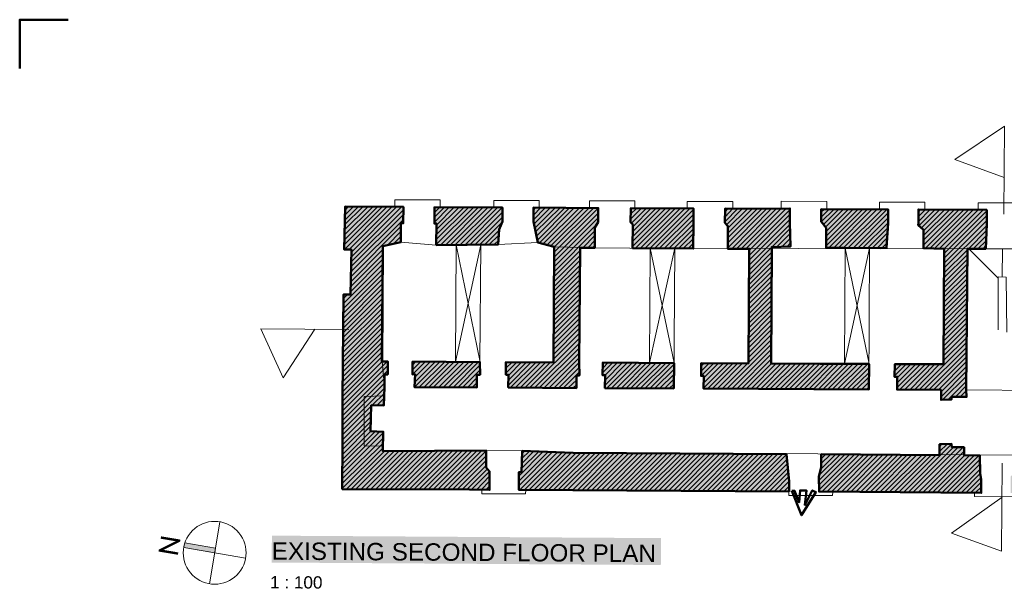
# Model space of a CAD drawing. Header units: metres. Extents: x 0 to 27.5, y 0 to 23.4.
# Tile 12 of 33: x 0 to 7.9, y 18.8 to 23.4. Entities that reach past the tile are written whole.
import ezdxf

# ---------------------------------------------------------------- set-up
doc = ezdxf.new("R2010")
doc.units = ezdxf.units.M
doc.layers.add('PDF_Geometry', color=7, linetype='Continuous')
doc.layers.add('PDF_Text', color=7, linetype='Continuous')
doc.layers.add('PDF_Solid Fills', color=7, linetype='Continuous', true_color=0xffffff)
doc.styles.add('PDF Arial', font='arial.ttf')
doc.styles.add('PDF Calibri Light', font='calibril.ttf')

msp = doc.modelspace()

# ---------------------------------------------------------------- hatches: boundary and pattern name
at = {"layer": 'PDF_Solid Fills', "linetype": 'Continuous', "transparency": 33554559}
h = msp.add_hatch(color=256, dxfattribs=at)
h.paths.add_polyline_path([(8.3097, 19.9624), (8.3097, 19.9357), (8.1847, 19.9357), (8.183, 19.8807), (8.0397, 19.879), (8.038, 19.8374), (8.0347, 19.7507), (8.033, 19.7474), (8.0247, 19.739), (8.023, 19.7357), (8.0147, 19.7274), (8.013, 19.724), (8.0047, 19.7157), (8.003, 19.7124), (7.9947, 19.704), (7.9947, 19.574), (8.2447, 19.574), (8.493, 19.5724), (8.743, 19.5707), (9.2396, 19.5674), (9.2396, 19.859), (9.238, 19.8607), (8.4047, 19.8607), (8.4047, 19.9624)])
h.paths.add_polyline_path([(7.4714, 19.969), (7.423, 19.9674), (7.423, 19.8807), (7.183, 19.8824), (6.7064, 19.8857), (6.4681, 19.8857), (6.4664, 19.7757), (6.4597, 19.749), (6.4581, 19.744), (6.4497, 19.7107), (6.4481, 19.7057), (6.4497, 19.704), (6.4497, 19.584), (6.6947, 19.584), (7.6747, 19.5774), (7.758, 19.5757), (7.758, 19.694), (7.7564, 19.694), (7.7564, 19.704), (7.7547, 19.704), (7.7547, 19.714), (7.753, 19.714), (7.753, 19.724), (7.7514, 19.724), (7.7514, 19.734), (7.7497, 19.734), (7.7497, 19.874), (7.748, 19.8757), (7.6847, 19.8774), (7.6197, 19.8774), (7.6197, 19.9424), (7.5214, 19.9424), (7.5214, 19.969)])
h.paths.add_polyline_path([(9.5296, 19.859), (9.5279, 19.8374), (9.5196, 19.7207), (9.5163, 19.7174), (9.5129, 19.7157), (9.5113, 19.714), (9.5079, 19.7124), (9.5063, 19.7107), (9.5029, 19.709), (9.5013, 19.7074), (9.4979, 19.7057), (9.4963, 19.704), (9.4929, 19.7024), (9.4913, 19.7007), (9.4879, 19.699), (9.4863, 19.6974), (9.4829, 19.6957), (9.4813, 19.694), (9.4779, 19.6924), (9.4779, 19.564), (9.7296, 19.564), (10.2329, 19.5607), (10.4912, 19.559), (10.7479, 19.5574), (11.0062, 19.5557), (11.2629, 19.554), (11.5212, 19.5524), (11.7779, 19.5507), (11.7779, 19.7057), (11.7762, 19.7057), (11.7762, 19.7557), (11.7745, 19.7557), (11.7745, 19.8057), (11.7729, 19.8057), (11.7729, 19.8557), (11.7712, 19.8574), (10.6512, 19.859)])
h.paths.add_polyline_path([(3.0965, 21.8806), (2.8616, 21.8823), (2.6249, 21.8823), (2.6232, 21.7973), (2.6182, 21.5373), (2.6766, 21.5356), (2.6749, 21.464), (2.6732, 21.3906), (2.6716, 21.319), (2.6699, 21.2456), (2.6682, 21.174), (2.6116, 21.1723), (2.6099, 20.9657), (2.6066, 20.549), (2.6049, 20.3423), (2.6032, 19.6057), (3.6299, 19.6024), (3.7115, 19.6007), (3.7915, 19.599), (3.7915, 19.7507), (3.7798, 19.7624), (3.7782, 19.7624), (3.7782, 19.7657), (3.7648, 19.779), (3.7632, 19.779), (3.7632, 19.9157), (3.4865, 19.9157), (3.2082, 19.914), (2.9315, 19.9124), (2.9315, 19.9907), (2.9332, 20.069), (2.8999, 20.0707), (2.8299, 20.074), (2.8366, 20.2807), (2.9399, 20.2807), (2.9399, 20.3173), (2.9432, 20.3907), (2.9449, 20.529), (2.9699, 20.529), (2.9699, 20.634), (2.9249, 20.6357), (2.9299, 21.5656), (2.9465, 21.569), (2.9532, 21.5706), (2.9615, 21.5723), (2.9682, 21.574), (2.9849, 21.5773), (2.9915, 21.579), (2.9999, 21.5806), (3.0065, 21.5823), (3.0149, 21.584), (3.0215, 21.5856), (3.0382, 21.589), (3.0449, 21.5906), (3.0532, 21.5923), (3.0599, 21.594), (3.0682, 21.5956), (3.0749, 21.5973), (3.0765, 21.7473), (3.0949, 21.749)])
h.paths.add_polyline_path([(4.0532, 19.9124), (4.0498, 19.7424), (4.0265, 19.7407), (4.0265, 19.599), (4.2998, 19.599), (4.5715, 19.5974), (4.8448, 19.5957), (5.1165, 19.594), (5.9364, 19.589), (6.2081, 19.5874), (6.2081, 19.684), (6.2064, 19.684), (6.2064, 19.7024), (6.2047, 19.7024), (6.2047, 19.7207), (6.2031, 19.7207), (6.2031, 19.739), (6.2014, 19.739), (6.2014, 19.7574), (6.1997, 19.7574), (6.1997, 19.7757), (6.1981, 19.7757), (6.1981, 19.794), (6.1964, 19.794), (6.1964, 19.8124), (6.1947, 19.8124), (6.1947, 19.8307), (6.1931, 19.8307), (6.1931, 19.849), (6.1914, 19.849), (6.1914, 19.8674), (6.1897, 19.8674), (6.1897, 19.8857), (6.1881, 19.8874), (5.9431, 19.889), (5.6964, 19.8907), (5.4514, 19.8924), (5.2048, 19.894), (4.9598, 19.8957), (4.4665, 19.899), (4.4215, 19.9007), (4.3748, 19.9024), (4.3298, 19.904), (4.2832, 19.9057), (4.2382, 19.9074), (4.1915, 19.909), (4.1465, 19.9107), (4.0998, 19.9124)])
h.paths.add_polyline_path([(13.2128, 19.9274), (13.0645, 19.9274), (13.0645, 19.9024), (13.0245, 19.9024), (12.9828, 19.9007), (12.9428, 19.899), (12.9011, 19.8974), (12.9028, 19.8957), (12.9028, 19.8557), (12.0612, 19.8557), (12.0545, 19.789), (12.0528, 19.7707), (12.0462, 19.704), (12.0445, 19.7007), (12.0162, 19.6724), (12.0162, 19.5474), (12.2745, 19.5474), (12.7911, 19.544), (13.2111, 19.5407), (13.2111, 19.734)])
h = msp.add_hatch(color=256, dxfattribs=at)
h.paths.add_polyline_path([(4.1448, 21.874), (4.1448, 21.7606), (4.1465, 21.7606), (4.1465, 21.754), (4.1482, 21.754), (4.1482, 21.7456), (4.1498, 21.7456), (4.1498, 21.739), (4.1515, 21.739), (4.1515, 21.7306), (4.1532, 21.7306), (4.1532, 21.724), (4.1548, 21.724), (4.1548, 21.7156), (4.1565, 21.7156), (4.1565, 21.7073), (4.1582, 21.7073), (4.1582, 21.7006), (4.1598, 21.7006), (4.1598, 21.6923), (4.1615, 21.6923), (4.1615, 21.6856), (4.1632, 21.6856), (4.1632, 21.6773), (4.1648, 21.6773), (4.1648, 21.669), (4.1665, 21.669), (4.1665, 21.6623), (4.1682, 21.6623), (4.1682, 21.654), (4.1698, 21.654), (4.1698, 21.6473), (4.1715, 21.6473), (4.1715, 21.639), (4.1732, 21.639), (4.1732, 21.6306), (4.1748, 21.6306), (4.1748, 21.624), (4.1765, 21.624), (4.1765, 21.6156), (4.1782, 21.6156), (4.1782, 21.609), (4.1798, 21.609), (4.1798, 21.6006), (4.1815, 21.6006), (4.1815, 21.5923), (4.1882, 21.5923), (4.3082, 21.5623), (4.3132, 21.5606), (4.3082, 20.8607), (4.3082, 20.6273), (4.1148, 20.629), (3.9232, 20.629), (3.9232, 20.5257), (3.9432, 20.5257), (3.9415, 20.4257), (4.4915, 20.4207), (4.4915, 20.5207), (4.5165, 20.5207), (4.5165, 20.6257), (4.5148, 20.6273), (4.5165, 20.8573), (4.5198, 21.3206), (4.5215, 21.5506), (4.6415, 21.5506), (4.6415, 21.714), (4.6431, 21.7156), (4.6498, 21.729), (4.6515, 21.7306), (4.6581, 21.744), (4.6598, 21.7456), (4.6665, 21.759), (4.6681, 21.8723), (4.4065, 21.874)])
h.paths.add_polyline_path([(5.2765, 21.5473), (5.4364, 21.5456), (5.4364, 21.869), (5.1848, 21.8706), (4.9315, 21.8706), (4.9298, 21.7573), (4.9465, 21.7406), (4.9448, 21.549)])
h.paths.add_polyline_path([(3.4415, 20.6323), (3.1699, 20.6323), (3.1699, 20.5307), (3.1899, 20.5307), (3.1865, 20.4273), (3.6898, 20.4257), (3.6898, 20.5257), (3.7148, 20.5257), (3.7148, 20.629), (3.7132, 20.6307)])
h.paths.add_polyline_path([(3.8948, 21.8756), (3.6215, 21.8773), (3.3482, 21.8773), (3.3465, 21.7473), (3.3632, 21.7456), (3.3632, 21.574), (3.8598, 21.5773), (3.8615, 21.6006), (3.8632, 21.6256), (3.8648, 21.649), (3.8682, 21.699), (3.8715, 21.7056), (3.8732, 21.7106), (3.8765, 21.7173), (3.8782, 21.7223), (3.8798, 21.7256), (3.8815, 21.7306), (3.8848, 21.7373), (3.8865, 21.7423), (3.8898, 21.749), (3.8915, 21.754), (3.8932, 21.7573)])
h.paths.add_polyline_path([(5.2798, 20.4173), (5.2798, 20.6223), (4.9931, 20.624), (4.7048, 20.624), (4.7031, 20.524), (4.7248, 20.5223), (4.7231, 20.4723), (4.7215, 20.4207), (5.1165, 20.419)])
h = msp.add_hatch(color=256, dxfattribs=at)
h.paths.add_polyline_path([(7.2514, 21.859), (7.2514, 21.7323), (7.2547, 21.7323), (7.2647, 21.7223), (7.268, 21.7206), (7.278, 21.7106), (7.2814, 21.709), (7.293, 21.6973), (7.293, 21.5473), (7.3497, 21.5473), (7.4597, 21.544), (7.4547, 20.844), (7.4547, 20.6123), (7.0614, 20.6123), (7.0614, 20.5107), (7.0814, 20.5107), (7.0797, 20.409), (7.258, 20.4073), (7.4347, 20.4057), (7.4347, 20.3257), (7.478, 20.3273), (7.5197, 20.3273), (7.5197, 20.3473), (7.6397, 20.3473), (7.6397, 20.404), (7.638, 20.4057), (7.6397, 20.6323), (7.6414, 20.8607), (7.643, 21.0873), (7.6447, 21.3156), (7.6464, 21.5423), (7.7947, 21.544), (7.8013, 21.704), (7.803, 21.8573), (7.528, 21.859)])
h.paths.add_polyline_path([(6.2131, 21.7556), (6.2147, 21.8673), (6.1547, 21.8673), (5.6914, 21.8656), (5.6898, 21.754), (5.7148, 21.729), (5.7131, 21.544), (5.8864, 21.5423), (5.8848, 21.3123), (5.8814, 20.849), (5.8814, 20.619), (5.6898, 20.6207), (5.4998, 20.6207), (5.4981, 20.519), (5.5198, 20.5173), (5.5164, 20.4173), (5.7848, 20.4157), (6.5847, 20.4107), (6.8531, 20.409), (6.8531, 20.614), (6.0631, 20.619), (6.0648, 20.9307), (6.0681, 21.5573), (6.1198, 21.559), (6.1697, 21.5606), (6.2197, 21.5606), (6.2197, 21.609), (6.2181, 21.609), (6.2181, 21.6573), (6.2164, 21.6573), (6.2164, 21.7056), (6.2147, 21.7056), (6.2147, 21.754)])
h.paths.add_polyline_path([(6.4681, 21.8623), (6.4664, 21.7623), (6.4747, 21.754), (6.4747, 21.7506), (6.4764, 21.7506), (6.4831, 21.744), (6.4831, 21.7406), (6.4847, 21.7406), (6.4914, 21.734), (6.4914, 21.7306), (6.4931, 21.7306), (6.4997, 21.724), (6.4997, 21.7206), (6.5014, 21.7206), (6.5081, 21.714), (6.5081, 21.549), (6.8047, 21.549), (6.9714, 21.5473), (6.9714, 21.549), (6.9947, 21.5506), (7.0047, 21.7206), (7.0064, 21.8606), (6.7381, 21.8623)])
h.paths.add_polyline_path([(10.3479, 20.4907), (10.3729, 20.4907), (10.3729, 20.5973), (9.9929, 20.599), (9.9963, 20.7023), (9.9979, 20.7557), (10.0013, 20.859), (10.0029, 20.9123), (10.0063, 21.0157), (10.0079, 21.069), (10.0113, 21.1723), (10.0129, 21.2256), (10.0163, 21.329), (10.0179, 21.3823), (10.0213, 21.4856), (10.0229, 21.539), (10.1629, 21.5423), (10.1663, 21.7423), (10.1679, 21.844), (9.8996, 21.8456), (9.6296, 21.8456), (9.6296, 21.704), (9.6329, 21.704), (9.6363, 21.7023), (9.6379, 21.7006), (9.6446, 21.6973), (9.6463, 21.6956), (9.6496, 21.694), (9.6529, 21.6906), (9.6529, 21.639), (9.6546, 21.639), (9.6546, 21.5873), (9.6563, 21.5873), (9.6563, 21.534), (9.7129, 21.534), (9.8229, 21.5306), (9.8213, 21.4773), (9.7946, 20.6507), (9.7946, 20.599), (9.5329, 20.6007), (9.273, 20.6023), (9.0113, 20.6023), (9.008, 20.5023), (9.0063, 20.4507), (9.0046, 20.4007), (9.2513, 20.399), (9.4963, 20.3973), (9.7429, 20.3957), (10.2329, 20.3923), (10.3479, 20.3907)])
h.paths.add_polyline_path([(8.8396, 21.8506), (8.838, 21.7073), (8.8646, 21.704), (8.8663, 21.7023), (8.8663, 21.6923), (8.868, 21.6923), (8.868, 21.6806), (8.8696, 21.6806), (8.8696, 21.669), (8.8713, 21.669), (8.8713, 21.659), (8.873, 21.659), (8.873, 21.6473), (8.8746, 21.6473), (8.8746, 21.6356), (8.8763, 21.6356), (8.8763, 21.624), (8.878, 21.624), (8.878, 21.614), (8.8796, 21.614), (8.8796, 21.6023), (8.8813, 21.6023), (8.8813, 21.5906), (8.883, 21.5906), (8.883, 21.5806), (8.8846, 21.5806), (8.8846, 21.569), (8.8863, 21.569), (8.8863, 21.5573), (8.888, 21.5573), (8.888, 21.5456), (8.973, 21.5456), (9.143, 21.5423), (9.383, 21.5406), (9.383, 21.5423), (9.3846, 21.849), (9.113, 21.8506)])
h.paths.add_polyline_path([(8.3097, 20.3557), (8.3097, 20.3157), (8.4097, 20.3157), (8.4097, 20.4007), (8.588, 20.4007), (8.7646, 20.399), (8.7646, 20.499), (8.7896, 20.499), (8.7896, 20.604), (8.603, 20.6057), (8.4147, 20.6073), (8.418, 21.2273), (8.4197, 21.539), (8.578, 21.5473), (8.5813, 21.5806), (8.583, 21.599), (8.5863, 21.6323), (8.588, 21.6506), (8.5913, 21.684), (8.593, 21.7023), (8.5947, 21.8523), (8.323, 21.854), (8.0513, 21.854), (8.0497, 21.7456), (8.053, 21.7423), (8.053, 21.739), (8.0547, 21.739), (8.0563, 21.7373), (8.0563, 21.734), (8.058, 21.734), (8.0597, 21.7323), (8.0597, 21.729), (8.0613, 21.729), (8.0613, 21.7256), (8.063, 21.7256), (8.0647, 21.724), (8.0647, 21.7206), (8.0663, 21.7206), (8.068, 21.719), (8.068, 21.7156), (8.0697, 21.7156), (8.0697, 21.7123), (8.0713, 21.7123), (8.073, 21.7106), (8.073, 21.7073), (8.0747, 21.7073), (8.0763, 21.7056), (8.0763, 21.7023), (8.078, 21.7023), (8.0763, 21.5406), (8.2213, 21.539), (8.2197, 21.304), (8.2147, 20.594), (8.213, 20.359)])
for points in [[(1.4533, 19.1524), (1.3433, 19.1707), (1.3333, 19.1707), (1.3316, 19.1674), (1.3266, 19.1524), (1.3249, 19.1424), (1.3233, 19.1341), (1.5633, 19.0941), (1.5749, 19.0924), (1.5749, 19.1007), (1.5799, 19.1307), (1.5716, 19.1324), (1.4616, 19.1507)], [(5.0165, 19.0007), (5.1748, 18.9991), (5.1748, 19.0124), (4.9681, 19.0141), (3.1832, 19.0257), (2.9265, 19.0274), (2.1616, 19.0324), (2.0349, 19.0324), (2.0349, 19.0191), (2.2099, 19.0191), (4.2498, 19.0057), (4.5065, 19.0041)]]:
    msp.add_hatch(color=7, dxfattribs=at).paths.add_polyline_path(points)

# ---------------------------------------------------------------- linework, layer by layer
at = {"layer": 'PDF_Geometry', "linetype": 'Continuous', "lineweight": 50}
for points in [[(0, 22.9956), (0, 23.3889), (0.3917, 23.3889)], [(3.0965, 21.879), (2.6249, 21.8823), (2.6182, 21.5356), (2.6766, 21.5356), (2.6682, 21.1723), (2.6116, 21.1723), (2.6049, 20.3407), (2.6049, 19.979), (2.6032, 19.604), (3.6299, 19.6007), (3.7915, 19.5974), (3.7915, 19.7474), (3.7632, 19.779), (3.7632, 19.9157), (2.9299, 19.9107), (2.9332, 20.0674), (2.8299, 20.0724), (2.8366, 20.2807), (2.9382, 20.279), (2.9449, 20.4257)], [(3.0965, 21.8806), (3.0949, 21.7473), (3.0765, 21.7473), (3.0749, 21.5956), (2.9299, 21.564), (2.9232, 20.634), (2.9699, 20.634), (2.9699, 20.529), (2.9449, 20.529), (2.9449, 20.4273)], [(3.3465, 21.8773), (3.8948, 21.874), (3.8948, 21.7606), (3.8682, 21.6973), (3.8598, 21.5756), (3.3615, 21.5723), (3.3632, 21.7456), (3.3465, 21.7456), (3.3482, 21.879)], [(6.8514, 20.4073), (5.5164, 20.4157), (5.5198, 20.5173), (5.4981, 20.5173), (5.4998, 20.6207), (5.8798, 20.6173), (5.8864, 21.5423), (5.7131, 21.5423), (5.7148, 21.7256), (5.6898, 21.7523), (5.6914, 21.8656), (6.0931, 21.864), (6.2147, 21.8673), (6.2131, 21.754), (6.2197, 21.5606), (6.0698, 21.5556), (6.0681, 21.5406), (6.0631, 20.619)], [(3.1865, 20.4273), (3.1899, 20.5307), (3.1682, 20.529), (3.1699, 20.6323), (3.7148, 20.629)], [(3.7132, 20.629), (3.7148, 20.5257), (3.6898, 20.5257), (3.6898, 20.424), (3.1865, 20.4257)], [(5.2781, 20.4157), (4.7215, 20.419), (4.7248, 20.5223), (4.7031, 20.5223), (4.7048, 20.624), (5.2815, 20.6207)], [(6.0648, 20.6173), (6.6564, 20.614), (6.8547, 20.614)]]:
    msp.add_lwpolyline(points, dxfattribs=at)
at = {"layer": 'PDF_Geometry', "linetype": 'Continuous', "lineweight": 9}
for points in [[(7.9413, 21.8223), (7.9463, 22.5306), (7.5447, 22.2623), (7.943, 22.1156)], [(3.0265, 21.8806), (3.0265, 21.9373), (3.3932, 21.9356), (3.3932, 21.879)], [(3.8248, 21.8756), (3.8248, 21.9323), (4.1915, 21.9306), (4.1915, 21.874)], [(4.5981, 21.8723), (4.5965, 21.9289), (4.9648, 21.9273), (4.9631, 21.8706)], [(2.6199, 21.614), (2.8865, 21.8806)], [(2.6199, 21.5756), (2.9249, 21.8806)], [(2.6199, 21.5356), (2.9632, 21.8806)], [(2.6216, 21.734), (2.7699, 21.8806)], [(2.6216, 21.694), (2.8082, 21.8806)], [(2.6216, 21.654), (2.8482, 21.8806)], [(2.6232, 21.8123), (2.6932, 21.8823)], [(2.6232, 21.7723), (2.7316, 21.8806)], [(2.6249, 21.8523), (2.6532, 21.8823)], [(2.6582, 21.5356), (3.0015, 21.879)], [(2.6749, 21.4756), (3.0799, 21.879)], [(2.6749, 21.4356), (3.0965, 21.8573)], [(2.6766, 21.5156), (3.0415, 21.879)], [(3.3465, 21.834), (3.3899, 21.8773)], [(3.3465, 21.7956), (3.4282, 21.8773)], [(3.3465, 21.7556), (3.4665, 21.8773)], [(3.3482, 21.874), (3.3515, 21.8773)], [(3.3615, 21.694), (3.5449, 21.8773)], [(3.3615, 21.654), (3.5832, 21.8756)], [(3.3615, 21.6156), (3.6215, 21.8756)], [(3.3615, 21.5756), (3.6615, 21.8756)], [(3.3632, 21.7323), (3.5065, 21.8773)], [(3.3965, 21.5723), (3.6998, 21.8756)], [(3.4365, 21.5723), (3.7382, 21.8756)], [(3.4749, 21.574), (3.7765, 21.8756)], [(3.5149, 21.574), (3.8165, 21.874)], [(3.5532, 21.574), (3.8548, 21.874)], [(3.5932, 21.574), (3.8932, 21.874)], [(4.1448, 21.854), (4.1648, 21.874)], [(4.1448, 21.814), (4.2048, 21.874)], [(4.1448, 21.7756), (4.2432, 21.874)], [(4.1498, 21.7406), (4.2815, 21.8723)], [(4.1565, 21.709), (4.3198, 21.8723)], [(4.1632, 21.6773), (4.3598, 21.8723)], [(4.1698, 21.644), (4.3982, 21.8723)], [(4.1782, 21.6123), (4.4365, 21.8723)], [(4.1932, 21.5906), (4.4748, 21.8723)], [(4.2248, 21.5823), (4.5148, 21.8706)], [(4.2548, 21.574), (4.5531, 21.8706)], [(4.2865, 21.5656), (4.5915, 21.8706)], [(4.3132, 21.554), (4.6298, 21.8706)], [(4.3132, 21.514), (4.6681, 21.869)], [(4.9298, 21.8206), (4.9798, 21.869)], [(4.9298, 21.7806), (5.0181, 21.869)], [(4.9315, 21.859), (4.9415, 21.869)], [(4.9365, 21.749), (5.0581, 21.869)], [(4.9465, 21.719), (5.0965, 21.869)], [(4.9465, 21.6806), (5.1348, 21.869)], [(4.9465, 21.6406), (5.1731, 21.869)], [(4.9465, 21.6023), (5.2115, 21.8673)], [(4.9465, 21.5623), (5.2515, 21.8673)], [(4.9698, 21.5473), (5.2898, 21.8673)], [(5.0081, 21.5473), (5.3281, 21.8673)], [(5.0465, 21.5473), (5.3664, 21.8673)], [(5.0865, 21.5473), (5.4064, 21.8673)], [(5.1248, 21.5473), (5.4364, 21.859)], [(5.3864, 21.869), (5.3864, 21.9239), (5.7531, 21.9239), (5.7531, 21.8656)], [(5.6914, 21.8406), (5.7164, 21.8656)], [(5.6914, 21.8006), (5.7548, 21.8656)], [(5.6914, 21.7623), (5.7948, 21.8656)], [(5.7048, 21.7373), (5.8331, 21.8656)], [(5.7131, 21.629), (5.9498, 21.864)], [(5.7131, 21.589), (5.9881, 21.864)], [(5.7131, 21.5506), (6.0264, 21.864)], [(5.7148, 21.7073), (5.8714, 21.864)], [(5.7148, 21.669), (5.9098, 21.864)], [(5.7448, 21.5423), (6.0648, 21.864)], [(5.7831, 21.5423), (6.1048, 21.864)], [(5.8214, 21.5423), (6.1447, 21.8656)], [(5.8598, 21.5423), (6.1847, 21.8673)], [(5.8864, 21.529), (6.2147, 21.8573)], [(6.1447, 21.869), (6.1447, 21.9256), (6.5114, 21.9239), (6.5114, 21.8673)], [(6.4681, 21.8373), (6.4931, 21.8623)], [(6.4681, 21.7973), (6.5314, 21.8623)], [(6.4681, 21.759), (6.5714, 21.8623)], [(6.4864, 21.739), (6.6097, 21.8623)], [(6.5031, 21.7173), (6.6481, 21.8623)], [(6.5081, 21.6823), (6.6864, 21.8606)], [(6.5081, 21.644), (6.7247, 21.8606)], [(6.5081, 21.604), (6.7647, 21.8606)], [(6.5081, 21.5656), (6.8031, 21.8606)], [(6.5297, 21.549), (6.8414, 21.8606)], [(6.5697, 21.549), (6.8797, 21.8606)], [(6.6081, 21.549), (6.9197, 21.8606)], [(6.6464, 21.549), (6.9581, 21.859)], [(6.6847, 21.549), (6.9964, 21.859)], [(6.9364, 21.8623), (6.9364, 21.9173), (7.303, 21.9173), (7.303, 21.859)], [(7.2514, 21.8406), (7.268, 21.859)], [(7.2514, 21.8023), (7.308, 21.859)], [(7.2514, 21.7623), (7.3464, 21.859)], [(7.2547, 21.7273), (7.3847, 21.8573)], [(7.2764, 21.7106), (7.423, 21.8573)], [(7.293, 21.6873), (7.463, 21.8573)], [(7.293, 21.649), (7.5014, 21.8573)], [(7.293, 21.6106), (7.5397, 21.8573)], [(7.293, 21.5706), (7.578, 21.8573)], [(7.308, 21.5473), (7.618, 21.8573)], [(7.3464, 21.5456), (7.6564, 21.8556)], [(7.3847, 21.5456), (7.6947, 21.8556)], [(7.4214, 21.544), (7.733, 21.8556), (7.733, 21.9123), (8.0997, 21.9123), (8.0997, 21.854)], [(7.4597, 21.5423), (7.773, 21.8556)], [(2.6732, 21.3956), (3.0965, 21.8173)], [(2.6732, 21.3556), (3.0965, 21.779)], [(3.6315, 21.574), (3.8948, 21.8373)], [(3.6715, 21.574), (3.8948, 21.7973)], [(4.3115, 21.4356), (4.6665, 21.7906)], [(4.3132, 21.474), (4.6665, 21.829)], [(5.1631, 21.5456), (5.4364, 21.819)], [(5.2015, 21.5456), (5.4364, 21.7806)], [(5.8848, 21.449), (6.2147, 21.779)], [(5.8864, 21.489), (6.2147, 21.8173)], [(6.7247, 21.5473), (7.0064, 21.8306)], [(6.7631, 21.5473), (7.0064, 21.7923)], [(7.458, 21.5023), (7.803, 21.8473)], [(7.458, 21.464), (7.803, 21.809)], [(7.458, 21.424), (7.803, 21.769)], [(2.6716, 21.3156), (3.0765, 21.7206)], [(3.7098, 21.574), (3.8932, 21.7573)], [(3.7498, 21.574), (3.8682, 21.6923)], [(4.3115, 21.3956), (4.6598, 21.744)], [(5.2415, 21.5456), (5.4364, 21.7406)], [(5.2798, 21.5456), (5.4364, 21.7023)], [(5.8848, 21.4106), (6.2147, 21.739)], [(6.0698, 21.5556), (6.2147, 21.7023)], [(6.8014, 21.5473), (7.0064, 21.7523)], [(6.8397, 21.5473), (7.0047, 21.7106)], [(7.458, 21.3856), (7.803, 21.729)], [(2.9665, 21.5706), (3.0765, 21.6806)], [(3.0165, 21.5823), (3.0765, 21.6406)], [(3.7882, 21.5756), (3.8648, 21.6506)], [(4.3115, 21.3573), (4.6415, 21.6873)], [(4.5448, 21.5506), (4.6415, 21.649)], [(5.3181, 21.5456), (5.4348, 21.6623)], [(5.3564, 21.5456), (5.4348, 21.6223)], [(6.1098, 21.5573), (6.2164, 21.664)], [(6.1497, 21.559), (6.2181, 21.6256)], [(6.8797, 21.5473), (7.0014, 21.6706)], [(6.9181, 21.5473), (6.9997, 21.629)], [(7.6547, 21.5423), (7.8013, 21.689)], [(7.693, 21.5423), (7.7997, 21.649)], [(2.6716, 21.2756), (2.9299, 21.5356)], [(8.183, 19.879), (7.623, 19.8807), (7.4264, 19.8824), (4.4665, 19.9007), (4.0532, 19.9124), (3.7548, 19.9157), (2.9299, 19.9107), (2.9282, 19.9507), (2.7782, 19.954), (2.7782, 20.3523), (2.9432, 20.3557), (2.9449, 20.4257), (2.9249, 20.634), (2.9299, 21.564), (3.0749, 21.5956), (3.3615, 21.5723), (3.8598, 21.5756), (4.1815, 21.5923), (4.3115, 21.559), (4.6415, 21.5506), (4.9231, 21.5473), (7.6447, 21.5423), (7.6364, 20.404), (8.2147, 20.399)], [(3.0665, 21.5923), (3.0749, 21.6023)], [(3.7148, 20.629), (3.5215, 21.574), (3.5165, 20.6307), (3.7198, 21.574), (3.7132, 20.629)], [(3.8282, 21.5756), (3.8632, 21.609)], [(4.5831, 21.5506), (4.6415, 21.609)], [(4.6215, 21.5506), (4.6415, 21.569)], [(5.2815, 20.6223), (5.0881, 21.5473), (5.0815, 20.6223)], [(5.0831, 20.6223), (5.2865, 21.5456), (5.2781, 20.4157)], [(5.3964, 21.5456), (5.4348, 21.584)], [(5.4348, 21.544), (5.4348, 21.544)], [(5.8848, 21.3706), (6.0681, 21.5556)], [(6.1897, 21.559), (6.2197, 21.589)], [(6.8581, 21.5456), (6.6564, 20.614), (6.6614, 21.549), (6.8997, 21.5473)], [(6.8547, 20.614), (6.6614, 21.5473)], [(6.8581, 21.5473), (6.8514, 20.4073)], [(6.9564, 21.5473), (6.998, 21.5873)], [(7.458, 21.3456), (7.6464, 21.534)], [(7.658, 21.5423), (7.8963, 21.304)], [(7.7314, 21.5423), (7.798, 21.6073)], [(7.7714, 21.5423), (7.7963, 21.5673)], [(7.7947, 21.5423), (8.0763, 21.5406)], [(7.928, 21.314), (7.9297, 21.5406)], [(2.6699, 21.2356), (2.9299, 21.4956)], [(2.6699, 21.1956), (2.9299, 21.4573)], [(4.3115, 21.3173), (4.5215, 21.5273)], [(4.3115, 21.279), (4.5215, 21.489)], [(5.8848, 21.3323), (6.0681, 21.5156)], [(5.8848, 21.2923), (6.0681, 21.4773)], [(7.458, 21.3073), (7.6464, 21.4956)], [(7.458, 21.2673), (7.6447, 21.4556)], [(2.6099, 21.0973), (2.9299, 21.4173)], [(2.6099, 21.059), (2.9299, 21.3773)], [(4.3098, 21.2006), (4.5215, 21.4106)], [(4.3115, 21.239), (4.5215, 21.449)], [(5.8831, 21.214), (6.0681, 21.399)], [(5.8848, 21.254), (6.0681, 21.4373)], [(7.4564, 21.229), (7.6447, 21.4173)], [(7.4564, 21.189), (7.6447, 21.3773)], [(2.6099, 21.019), (2.9299, 21.339)], [(2.6099, 20.9807), (2.9282, 21.299)], [(4.3098, 21.1606), (4.5198, 21.3706)], [(4.3098, 21.1223), (4.5198, 21.3323)], [(4.3098, 21.0823), (4.5198, 21.2923)], [(5.8831, 21.1756), (6.0681, 21.359)], [(5.8831, 21.1356), (6.0681, 21.3206)], [(7.4564, 21.1506), (7.6447, 21.3373)], [(7.4564, 21.1106), (7.6447, 21.299)], [(7.8963, 20.889), (7.8963, 21.3156), (7.9597, 21.3123), (7.9663, 20.869)], [(2.6099, 20.9407), (2.9282, 21.2606)], [(2.6099, 20.9023), (2.9282, 21.2206)], [(4.3098, 21.044), (4.5198, 21.254)], [(4.3098, 21.004), (4.5198, 21.214)], [(5.8831, 21.0973), (6.0664, 21.2806)], [(5.8831, 21.0573), (6.0664, 21.2406)], [(7.4564, 21.0706), (7.6447, 21.259)], [(7.4564, 21.0323), (7.6447, 21.2206)], [(2.6082, 20.8623), (2.9282, 21.1823)], [(2.6082, 20.824), (2.9282, 21.1423)], [(2.6099, 21.1373), (2.6449, 21.1723)], [(4.3082, 20.9257), (4.5181, 21.1356)], [(4.3098, 20.964), (4.5198, 21.1756)], [(5.8831, 21.0173), (6.0664, 21.2023)], [(5.8831, 20.979), (6.0664, 21.1623)], [(7.4547, 20.9923), (7.643, 21.1806)], [(7.4547, 20.954), (7.643, 21.1423)], [(2.6082, 20.784), (2.9282, 21.104)], [(2.6082, 20.7457), (2.9265, 21.064)], [(4.3082, 20.8857), (4.5181, 21.0956)], [(4.3082, 20.8473), (4.5181, 21.0573)], [(5.8814, 20.939), (6.0664, 21.124)], [(5.8814, 20.9007), (6.0664, 21.084)], [(7.4547, 20.914), (7.643, 21.1023)], [(7.4547, 20.8757), (7.643, 21.064)], [(2.6082, 20.7057), (2.9265, 21.0257)], [(2.6082, 20.6657), (2.9265, 20.9857)], [(4.3082, 20.8073), (4.5181, 21.0173)], [(4.3082, 20.769), (4.5181, 20.979)], [(5.8814, 20.8607), (6.0648, 21.0457)], [(5.8814, 20.8223), (6.0648, 21.0057)], [(7.4547, 20.8357), (7.643, 21.024)], [(7.4547, 20.7973), (7.643, 20.9857)], [(2.3816, 20.894), (2.1249, 20.5023), (1.9466, 20.8957), (2.6549, 20.8923)], [(2.6066, 20.6273), (2.9265, 20.9457)], [(2.6066, 20.5873), (2.9265, 20.9073)], [(4.3065, 20.6907), (4.5181, 20.9007)], [(4.3082, 20.729), (4.5181, 20.939)], [(5.8814, 20.7823), (6.0648, 20.9673)], [(5.8814, 20.744), (6.0648, 20.9273)], [(7.453, 20.719), (7.6414, 20.9073)], [(7.4547, 20.7573), (7.6414, 20.9457)], [(2.6066, 20.549), (2.9265, 20.8673)], [(2.6066, 20.509), (2.9265, 20.829)], [(4.1165, 20.4223), (4.5165, 20.8223)], [(4.3065, 20.6507), (4.5165, 20.8607)], [(5.8798, 20.704), (6.0648, 20.889)], [(5.8798, 20.6657), (6.0648, 20.849)], [(7.453, 20.679), (7.6414, 20.8673)], [(7.453, 20.6407), (7.6414, 20.8273)], [(2.6066, 20.4707), (2.9249, 20.789)], [(2.6066, 20.4307), (2.9249, 20.7507)], [(4.1565, 20.4223), (4.5165, 20.7823)], [(4.1948, 20.4223), (4.5165, 20.744)], [(5.7081, 20.4157), (6.0631, 20.7707)], [(5.8798, 20.6257), (6.0648, 20.809)], [(7.258, 20.4057), (7.6414, 20.789)], [(7.2964, 20.4057), (7.6414, 20.749)], [(2.6049, 20.3523), (2.9249, 20.6723)], [(2.6066, 20.3923), (2.9249, 20.7107)], [(4.2332, 20.4207), (4.5165, 20.704)], [(4.2715, 20.4207), (4.5165, 20.6657)], [(5.7464, 20.414), (6.0631, 20.7307)], [(5.7864, 20.414), (6.0631, 20.6923)], [(7.3347, 20.4057), (7.6414, 20.7107)], [(7.373, 20.404), (7.6397, 20.6707)], [(2.6049, 20.314), (2.9249, 20.634)], [(2.6049, 20.274), (2.9649, 20.634)], [(2.6049, 20.2357), (2.9699, 20.6007)], [(3.1682, 20.5657), (3.2365, 20.6323)], [(3.1699, 20.604), (3.1965, 20.6323)], [(3.1732, 20.5307), (3.2749, 20.6323)], [(3.1865, 20.4273), (3.3899, 20.6307)], [(3.1882, 20.5073), (3.3132, 20.6307)], [(3.1882, 20.4673), (3.3515, 20.6307)], [(3.2232, 20.4257), (3.4299, 20.6307)], [(3.2632, 20.4257), (3.4682, 20.6307)], [(3.3015, 20.4257), (3.5065, 20.6307)], [(3.3399, 20.4257), (3.5449, 20.6307)], [(3.3799, 20.424), (3.5849, 20.629)], [(3.4182, 20.424), (3.6232, 20.629)], [(3.4565, 20.424), (3.6615, 20.629)], [(3.4965, 20.424), (3.6998, 20.629)], [(3.5349, 20.424), (3.7132, 20.604)], [(3.9232, 20.6173), (3.9332, 20.629)], [(3.9232, 20.579), (3.9732, 20.629)], [(3.9232, 20.539), (4.0115, 20.6273)], [(3.9415, 20.4807), (4.0882, 20.6273)], [(3.9415, 20.4407), (4.1282, 20.6273)], [(3.9432, 20.5207), (4.0498, 20.6273)], [(3.9615, 20.4223), (4.1665, 20.6273)], [(4.0015, 20.4223), (4.2048, 20.6273)], [(4.0398, 20.4223), (4.2432, 20.6257)], [(4.0782, 20.4223), (4.2815, 20.6257)], [(4.3115, 20.4207), (4.5148, 20.6257)], [(4.3498, 20.4207), (4.5165, 20.5873)], [(4.7031, 20.5407), (4.7865, 20.624)], [(4.7048, 20.619), (4.7098, 20.624)], [(4.7048, 20.5807), (4.7481, 20.624)], [(4.7231, 20.5223), (4.8248, 20.624)], [(4.7231, 20.4823), (4.8648, 20.624)], [(4.7231, 20.4423), (4.9031, 20.624)], [(4.7381, 20.419), (4.9415, 20.6223)], [(4.7765, 20.419), (4.9798, 20.6223)], [(4.8148, 20.419), (5.0198, 20.6223)], [(4.8548, 20.419), (5.0581, 20.6223)], [(4.8931, 20.4173), (5.0965, 20.6223)], [(4.9315, 20.4173), (5.1348, 20.6223)], [(4.9698, 20.4173), (5.1748, 20.6207)], [(5.0098, 20.4173), (5.2131, 20.6207)], [(5.0481, 20.4173), (5.2515, 20.6207)], [(5.0865, 20.4173), (5.2798, 20.6107)], [(5.4981, 20.5557), (5.5631, 20.6207)], [(5.4998, 20.5957), (5.5231, 20.6207)], [(5.4998, 20.5173), (5.6014, 20.619)], [(5.5164, 20.419), (5.7181, 20.619)], [(5.5181, 20.499), (5.6398, 20.619)], [(5.5181, 20.459), (5.6781, 20.619)], [(5.5531, 20.4157), (5.7564, 20.619)], [(5.5914, 20.4157), (5.7948, 20.619)], [(5.6314, 20.4157), (5.8331, 20.619)], [(5.6698, 20.4157), (5.8714, 20.6173)], [(5.8248, 20.414), (6.0631, 20.6523)], [(5.8631, 20.414), (6.0664, 20.6173)], [(5.9014, 20.414), (6.1048, 20.6173)], [(5.9398, 20.414), (6.1447, 20.6173)], [(5.9798, 20.414), (6.1831, 20.6173)], [(6.0181, 20.4123), (6.2214, 20.6173)], [(6.0564, 20.4123), (6.2597, 20.6157)], [(6.0948, 20.4123), (6.2997, 20.6157)], [(6.1348, 20.4123), (6.3381, 20.6157)], [(6.1731, 20.4123), (6.3764, 20.6157)], [(6.2114, 20.4123), (6.4147, 20.6157)], [(6.2497, 20.4107), (6.4531, 20.6157)], [(6.2897, 20.4107), (6.4931, 20.614)], [(6.3281, 20.4107), (6.5314, 20.614)], [(6.3664, 20.4107), (6.5697, 20.614)], [(6.4047, 20.4107), (6.6081, 20.614)], [(6.4447, 20.4107), (6.6481, 20.614)], [(6.4831, 20.4107), (6.6864, 20.614)], [(6.5214, 20.409), (6.7247, 20.614)], [(6.5597, 20.409), (6.7631, 20.6123)], [(6.5981, 20.409), (6.8031, 20.6123)], [(6.6381, 20.409), (6.8414, 20.6123)], [(6.6764, 20.409), (6.8531, 20.5857)], [(7.0614, 20.599), (7.0747, 20.6123)], [(7.0614, 20.559), (7.1147, 20.6123)], [(7.0614, 20.5207), (7.153, 20.6123)], [(7.0797, 20.4623), (7.2297, 20.6123)], [(7.0797, 20.4223), (7.2697, 20.6123)], [(7.0814, 20.5023), (7.1914, 20.6123)], [(7.103, 20.4073), (7.308, 20.6107)], [(7.1414, 20.4073), (7.3464, 20.6107)], [(7.1814, 20.4057), (7.3847, 20.6107)], [(7.2197, 20.4057), (7.423, 20.6107)], [(7.413, 20.404), (7.6397, 20.6323)], [(7.4347, 20.3873), (7.6397, 20.5923)], [(2.6049, 20.1957), (2.9699, 20.5607)], [(2.6049, 20.1574), (2.9449, 20.4973)], [(3.5732, 20.424), (3.7148, 20.5657)], [(3.6132, 20.424), (3.6898, 20.5007)], [(3.7132, 20.5257), (3.7148, 20.5257)], [(4.3882, 20.4207), (4.5165, 20.549)], [(5.1248, 20.4173), (5.2798, 20.5707)], [(5.1631, 20.4157), (5.2798, 20.5323)], [(6.7147, 20.409), (6.8531, 20.5457)], [(6.7531, 20.409), (6.8514, 20.5057)], [(7.4347, 20.349), (7.6397, 20.554)], [(7.4497, 20.3257), (7.6397, 20.514)], [(2.6049, 20.119), (2.9449, 20.4573)], [(2.6049, 20.079), (2.9449, 20.419)], [(3.6515, 20.424), (3.6898, 20.4623)], [(4.4265, 20.4207), (4.4915, 20.484)], [(4.4665, 20.4207), (4.4915, 20.4457)], [(5.2031, 20.4157), (5.2798, 20.4923)], [(5.2415, 20.4157), (5.2798, 20.454)], [(6.7931, 20.4073), (6.8514, 20.4673)], [(6.8314, 20.4073), (6.8514, 20.4273)], [(7.4914, 20.3273), (7.6397, 20.4757)], [(7.5497, 20.3473), (7.638, 20.4357)], [(2.8449, 20.2807), (2.9432, 20.3773)], [(7.5897, 20.3473), (7.638, 20.3973)], [(7.6297, 20.3473), (7.6397, 20.3573)], [(2.6049, 20.0407), (2.8366, 20.2723)], [(2.8832, 20.2807), (2.9399, 20.3373)], [(2.9215, 20.279), (2.9382, 20.2957)], [(2.6049, 20.0007), (2.8349, 20.2324)], [(2.6049, 19.9624), (2.8349, 20.1907)], [(2.6049, 19.9224), (2.8332, 20.1507)], [(2.6049, 19.884), (2.8316, 20.1107)], [(2.6032, 19.8057), (2.8699, 20.0707)], [(2.6032, 19.7657), (2.9065, 20.069)], [(2.6032, 19.7274), (2.9332, 20.0574)], [(2.6049, 19.844), (2.8332, 20.0724)], [(2.6032, 19.6874), (2.9315, 20.0157)], [(2.6032, 19.649), (2.9315, 19.9757)], [(7.133, 19.579), (7.5197, 19.9657)], [(7.1714, 19.579), (7.5347, 19.9424)], [(7.2097, 19.579), (7.573, 19.9424)], [(7.2497, 19.5774), (7.613, 19.9424)], [(7.4214, 19.9074), (7.483, 19.9674)], [(7.423, 19.9457), (7.4414, 19.9657)], [(2.6032, 19.609), (2.9299, 19.9357)], [(2.6366, 19.604), (2.9432, 19.9107)], [(2.6749, 19.604), (2.9815, 19.9107)], [(2.7132, 19.604), (3.0215, 19.9107)], [(2.7532, 19.6024), (3.0599, 19.9107)], [(2.7916, 19.6024), (3.0999, 19.9107)], [(2.8299, 19.6024), (3.1382, 19.9107)], [(2.8699, 19.6024), (3.1782, 19.9124)], [(2.9082, 19.6024), (3.2165, 19.9124)], [(2.9465, 19.6024), (3.2565, 19.9124)], [(2.9865, 19.6024), (3.2949, 19.9124)], [(3.0249, 19.6024), (3.3349, 19.9124)], [(3.0632, 19.6024), (3.3732, 19.9124)], [(3.1032, 19.6024), (3.4132, 19.9124)], [(3.1415, 19.6024), (3.4532, 19.914)], [(3.1799, 19.6024), (3.4915, 19.914)], [(3.2199, 19.6024), (3.5315, 19.914)], [(3.2582, 19.6024), (3.5699, 19.914)], [(3.2965, 19.6024), (3.6099, 19.914)], [(3.3365, 19.6024), (3.6482, 19.914)], [(3.3749, 19.6024), (3.6882, 19.914)], [(3.4132, 19.6007), (3.7265, 19.914)], [(3.4532, 19.6007), (3.7632, 19.9124)], [(3.4915, 19.6007), (3.7632, 19.8724)], [(4.0265, 19.7074), (4.2248, 19.9074)], [(4.0265, 19.669), (4.2632, 19.9057)], [(4.0265, 19.6307), (4.2998, 19.904)], [(4.0348, 19.599), (4.3382, 19.9024)], [(4.0498, 19.7707), (4.1882, 19.9074)], [(4.0515, 19.8507), (4.1132, 19.9107)], [(4.0515, 19.8107), (4.1498, 19.909)], [(4.0532, 19.8907), (4.0748, 19.9124)], [(4.0732, 19.599), (4.3765, 19.9007)], [(4.1115, 19.599), (4.4132, 19.899)], [(4.1515, 19.599), (4.4515, 19.899)], [(4.1898, 19.5974), (4.4898, 19.8974)], [(4.2282, 19.5974), (4.5281, 19.8974)], [(4.2665, 19.5974), (4.5665, 19.8974)], [(4.3065, 19.5974), (4.6048, 19.8974)], [(4.3448, 19.5974), (4.6448, 19.8974)], [(4.3832, 19.5974), (4.6831, 19.8957)], [(4.4215, 19.5974), (4.7215, 19.8957)], [(4.4615, 19.5957), (4.7598, 19.8957)], [(4.4998, 19.5957), (4.7981, 19.8957)], [(4.5381, 19.5957), (4.8381, 19.8957)], [(4.5765, 19.5957), (4.8765, 19.8957)], [(4.6165, 19.5957), (4.9148, 19.894)], [(4.6548, 19.5957), (4.9531, 19.894)], [(4.6931, 19.594), (4.9931, 19.894)], [(4.7315, 19.594), (5.0315, 19.894)], [(4.7698, 19.594), (5.0698, 19.894)], [(4.8098, 19.594), (5.1081, 19.894)], [(4.8481, 19.594), (5.1481, 19.894)], [(4.8865, 19.594), (5.1865, 19.8924)], [(4.9248, 19.594), (5.2248, 19.8924)], [(4.9648, 19.5924), (5.2631, 19.8924)], [(5.0031, 19.5924), (5.3031, 19.8924)], [(5.0415, 19.5924), (5.3414, 19.8924)], [(5.0798, 19.5924), (5.3798, 19.8924)], [(5.1198, 19.5924), (5.4181, 19.8907)], [(5.1581, 19.5924), (5.4564, 19.8907)], [(5.1965, 19.5924), (5.4964, 19.8907)], [(5.2348, 19.5907), (5.5348, 19.8907)], [(5.2748, 19.5907), (5.5731, 19.8907)], [(5.3131, 19.5907), (5.6114, 19.8907)], [(5.3514, 19.5907), (5.6514, 19.8907)], [(5.3898, 19.5907), (5.6898, 19.889)], [(5.4281, 19.5907), (5.7281, 19.889)], [(5.4681, 19.589), (5.7664, 19.889)], [(5.5064, 19.589), (5.8064, 19.889)], [(5.5448, 19.589), (5.8448, 19.889)], [(5.5831, 19.589), (5.8831, 19.889)], [(5.6231, 19.589), (5.9214, 19.8874)], [(5.6614, 19.589), (5.9614, 19.8874)], [(5.6998, 19.589), (5.9998, 19.8874)], [(5.7381, 19.5874), (6.0381, 19.8874)], [(5.7781, 19.5874), (6.0764, 19.8874)], [(5.8164, 19.5874), (6.1148, 19.8874)], [(5.8548, 19.5874), (6.1547, 19.8874)], [(5.8931, 19.5874), (6.1881, 19.8824)], [(6.4481, 19.674), (6.6581, 19.884)], [(6.4481, 19.6357), (6.6964, 19.884)], [(6.4497, 19.5974), (6.7347, 19.884)], [(6.4514, 19.7157), (6.6197, 19.884)], [(6.4664, 19.769), (6.5814, 19.884)], [(6.4681, 19.849), (6.5031, 19.884)], [(6.4681, 19.8107), (6.5414, 19.884)], [(6.4747, 19.584), (6.7747, 19.8824)], [(6.5131, 19.5824), (6.8131, 19.8824)], [(6.5514, 19.5824), (6.8514, 19.8824)], [(6.5914, 19.5824), (6.8897, 19.8824)], [(6.6297, 19.5824), (6.9297, 19.8824)], [(6.6681, 19.5824), (6.968, 19.8824)], [(6.7064, 19.5824), (7.0064, 19.8824)], [(6.7447, 19.5807), (7.0447, 19.8807)], [(6.7847, 19.5807), (7.0847, 19.8807)], [(6.8231, 19.5807), (7.123, 19.8807)], [(6.8614, 19.5807), (7.1614, 19.8807)], [(6.8997, 19.5807), (7.1997, 19.8807)], [(6.9397, 19.5807), (7.2397, 19.8807)], [(6.978, 19.5807), (7.278, 19.879)], [(7.0164, 19.579), (7.3164, 19.879)], [(7.0547, 19.579), (7.3547, 19.879)], [(7.0947, 19.579), (7.393, 19.879)], [(7.288, 19.5774), (7.6197, 19.909)], [(7.3264, 19.5774), (7.6264, 19.8774)], [(7.3647, 19.5774), (7.6647, 19.8757)], [(7.403, 19.5774), (7.7014, 19.8757)], [(7.443, 19.5774), (7.7397, 19.874)], [(3.5299, 19.6007), (3.7632, 19.834)], [(3.5699, 19.6007), (3.7632, 19.7957)], [(5.9331, 19.5874), (6.1914, 19.8457)], [(5.9714, 19.5857), (6.1947, 19.8107)], [(7.4814, 19.5774), (7.748, 19.844)], [(7.928, 19.5407), (7.518, 19.2491), (7.923, 19.1041), (7.928, 19.814)], [(7.5197, 19.5757), (7.748, 19.8057)], [(3.6082, 19.6007), (3.7748, 19.7674)], [(3.6465, 19.6007), (3.7915, 19.7457)], [(3.6849, 19.599), (3.7915, 19.7074)], [(6.0098, 19.5857), (6.1981, 19.774)], [(6.0481, 19.5857), (6.2014, 19.739)], [(6.0864, 19.5857), (6.2047, 19.704)], [(7.558, 19.5757), (7.7497, 19.7657)], [(7.598, 19.5757), (7.7497, 19.729)], [(3.7232, 19.599), (3.7915, 19.6674)], [(3.7615, 19.5974), (3.7915, 19.629)], [(6.1264, 19.5857), (6.2081, 19.6674)], [(6.1647, 19.5857), (6.2081, 19.629)], [(7.6364, 19.5757), (7.7564, 19.6957)], [(7.6747, 19.5757), (7.758, 19.659)], [(3.7282, 19.5974), (3.7298, 19.5674), (4.0815, 19.5657), (4.0832, 19.5957)], [(6.2031, 19.5857), (6.2081, 19.589)], [(6.2064, 19.5857), (6.2064, 19.554), (6.5581, 19.5524), (6.5614, 19.5824)], [(7.703, 19.5757), (7.7047, 19.5457), (8.0563, 19.5424), (8.058, 19.5724)], [(7.713, 19.5757), (7.758, 19.619)], [(7.753, 19.5757), (7.758, 19.5807)], [(1.5316, 18.8407), (1.6149, 19.3391)], [(1.8233, 19.0474), (1.3233, 19.1324)]]:
    msp.add_lwpolyline(points, dxfattribs=at)
at = {"layer": 'PDF_Geometry', "linetype": 'Continuous', "lineweight": 50}
for points in [[(2.9382, 20.279), (2.9449, 20.4257), (2.9449, 20.529), (2.9699, 20.529), (2.9699, 20.634), (2.9249, 20.634), (2.9299, 21.564), (3.0749, 21.5956), (3.0765, 21.7473), (3.0949, 21.7473), (3.0965, 21.879), (2.6249, 21.8823), (2.6182, 21.5356), (2.6766, 21.5356), (2.6682, 21.1723), (2.6116, 21.1723), (2.6049, 20.3407), (2.6049, 19.979), (2.6032, 19.604), (3.6299, 19.6007), (3.7915, 19.5974), (3.7915, 19.7474), (3.7632, 19.779), (3.7632, 19.9157), (2.9299, 19.9107), (2.9332, 20.0674), (2.8299, 20.0724), (2.8366, 20.2807)], [(3.8948, 21.874), (3.3482, 21.8773), (3.3465, 21.7456), (3.3632, 21.7456), (3.3615, 21.5723), (3.8598, 21.5756), (3.8682, 21.6973), (3.8948, 21.7606)], [(3.9232, 20.629), (3.9232, 20.5257), (3.9432, 20.5257), (3.9415, 20.424), (4.4915, 20.419), (4.4915, 20.5207), (4.5165, 20.5207), (4.5148, 20.6257), (4.5215, 21.5506), (4.6415, 21.5506), (4.6415, 21.7123), (4.6665, 21.7573), (4.6681, 21.8706), (4.1448, 21.874), (4.1448, 21.7606), (4.1815, 21.5923), (4.3132, 21.559), (4.3065, 20.6257)], [(4.6681, 21.8706), (4.6665, 21.7573), (4.6415, 21.7123), (4.6415, 21.5506), (4.5215, 21.5506), (4.5148, 20.6257), (4.5165, 20.5207), (4.4915, 20.5207), (4.4915, 20.419), (3.9415, 20.424), (3.9432, 20.5257), (3.9232, 20.5257), (3.9232, 20.629), (4.3065, 20.6257), (4.3132, 21.559), (4.1815, 21.5923), (4.1448, 21.7606), (4.1448, 21.874)], [(5.4364, 21.8673), (4.9315, 21.8706), (4.9298, 21.7556), (4.9465, 21.7373), (4.9448, 21.5473), (5.4348, 21.544), (5.4364, 21.744)], [(4.9315, 21.8706), (5.4364, 21.8673), (5.4364, 21.744), (5.4348, 21.544), (4.9448, 21.5473), (4.9465, 21.7373), (4.9298, 21.7556)], [(5.4998, 20.6207), (5.4981, 20.5173), (5.5198, 20.5173), (5.5164, 20.4157), (6.8514, 20.4073), (6.8531, 20.6123), (6.0631, 20.6173), (6.0681, 21.5556), (6.2197, 21.5606), (6.2131, 21.754), (6.2147, 21.8673), (6.0931, 21.864), (5.6914, 21.8656), (5.6898, 21.7523), (5.7148, 21.7256), (5.7131, 21.5423), (5.8864, 21.5423), (5.8798, 20.6173)], [(7.0064, 21.7473), (7.0064, 21.859), (6.4681, 21.8623), (6.4664, 21.7606), (6.5081, 21.7106), (6.5081, 21.549), (6.5464, 21.549), (6.6614, 21.549), (6.9481, 21.5456), (6.9947, 21.549)], [(7.0064, 21.7473), (7.0064, 21.859), (6.4681, 21.8623), (6.4664, 21.7606), (6.5081, 21.7106), (6.5081, 21.549), (6.5464, 21.549), (6.6614, 21.549), (6.9481, 21.5456), (6.9947, 21.549)], [(7.293, 21.6956), (7.293, 21.5473), (7.4597, 21.5423), (7.453, 20.6107), (7.0614, 20.6123), (7.0597, 20.509), (7.0814, 20.5107), (7.0797, 20.4073), (7.4347, 20.404), (7.4347, 20.324), (7.5197, 20.3273), (7.518, 20.3473), (7.6397, 20.3473), (7.638, 20.404), (7.6464, 21.5423), (7.7947, 21.5423), (7.803, 21.744), (7.803, 21.8556), (7.2514, 21.859), (7.2514, 21.7323)], [(7.7947, 21.5423), (7.803, 21.744), (7.803, 21.8556), (7.2514, 21.859), (7.2514, 21.7456), (7.2497, 21.7323), (7.293, 21.6956), (7.293, 21.5473), (7.4597, 21.5423), (7.453, 20.6107), (7.0614, 20.6123), (7.0597, 20.509), (7.0814, 20.5107), (7.0797, 20.4073), (7.4347, 20.404), (7.4347, 20.324), (7.5197, 20.3273), (7.518, 20.3473), (7.6397, 20.3473), (7.638, 20.404), (7.6464, 21.5423)], [(3.7148, 20.5257), (3.7132, 20.629), (3.1699, 20.6323), (3.1682, 20.529), (3.1899, 20.5307), (3.1865, 20.4257), (3.6898, 20.424), (3.6898, 20.5257)], [(4.7248, 20.5223), (4.7215, 20.419), (5.2781, 20.4157), (5.2798, 20.6207), (4.7048, 20.624), (4.7031, 20.5223)], [(7.748, 19.874), (7.6197, 19.8774), (7.6197, 19.9424), (7.5214, 19.9424), (7.5197, 19.969), (7.423, 19.9657), (7.4214, 19.879), (6.4681, 19.8857), (6.4681, 19.7807), (6.4481, 19.704), (6.4497, 19.584), (7.758, 19.574), (7.758, 19.6824), (7.7497, 19.734)], [(7.6197, 19.8774), (7.748, 19.874), (7.7497, 19.734), (7.758, 19.6824), (7.758, 19.574), (6.4497, 19.584), (6.4481, 19.704), (6.4681, 19.7807), (6.4681, 19.8857), (7.4214, 19.879), (7.423, 19.9657), (7.5197, 19.969), (7.5214, 19.9424), (7.6197, 19.9424)], [(6.2081, 19.6657), (6.1881, 19.8857), (4.4665, 19.8974), (4.0532, 19.9124), (4.0498, 19.7407), (4.0265, 19.7407), (4.0265, 19.599), (6.2081, 19.5857)], [(6.1881, 19.8857), (6.2081, 19.6657), (6.2081, 19.5857), (4.0265, 19.599), (4.0265, 19.7407), (4.0498, 19.7407), (4.0532, 19.9124), (4.4665, 19.8974)], [(6.2297, 19.5907), (6.3081, 19.3941), (6.4247, 19.5807), (6.3947, 19.594), (6.3364, 19.4757), (6.3497, 19.5924), (6.2964, 19.594), (6.2881, 19.4974), (6.2531, 19.5907)]]:
    msp.add_lwpolyline(points, close=True, dxfattribs=at)
at = {"layer": 'PDF_Geometry', "linetype": 'Continuous', "lineweight": 9}
msp.add_lwpolyline([(1.5733, 19.3441, 0.414474), (1.3199, 19.0907, 0.414474), (1.5733, 18.8374, 0.414474), (1.8266, 19.0907, 0.414474)], format="xyb", close=True, dxfattribs=at)
msp.add_lwpolyline([(1.5799, 19.1291), (1.3333, 19.1707), (1.3266, 19.1507), (1.3233, 19.1324), (1.5733, 19.0907)], close=True, dxfattribs=at)
at = {"layer": 'PDF_Solid Fills', "linetype": 'Continuous', "lineweight": 9, "transparency": 33554559}
msp.add_solid([(2.0333, 19.0124), (2.0349, 19.2291), (5.1731, 18.9924), (5.1748, 19.2091)], dxfattribs=at)

# ---------------------------------------------------------------- texts
at = {"layer": 'PDF_Text', "linetype": 'Continuous', "attachment_point": 4}
for s, insert, char_height, rotation, style in [('N', (1.1956, 19.0703), 0.1589, 80.47599, 'PDF Calibri Light'), ('EXISTING SECOND FLOOR PLAN', (2.0337, 19.1047), 0.140157, 359.62874, 'PDF Arial'), ('1 : 100', (2.0202, 18.8531), 0.09904, 359.7045, 'PDF Arial')]:
    msp.add_mtext(s, dxfattribs=dict(at, insert=insert, char_height=char_height, rotation=rotation, style=style))

doc.saveas('drawing.dxf')
